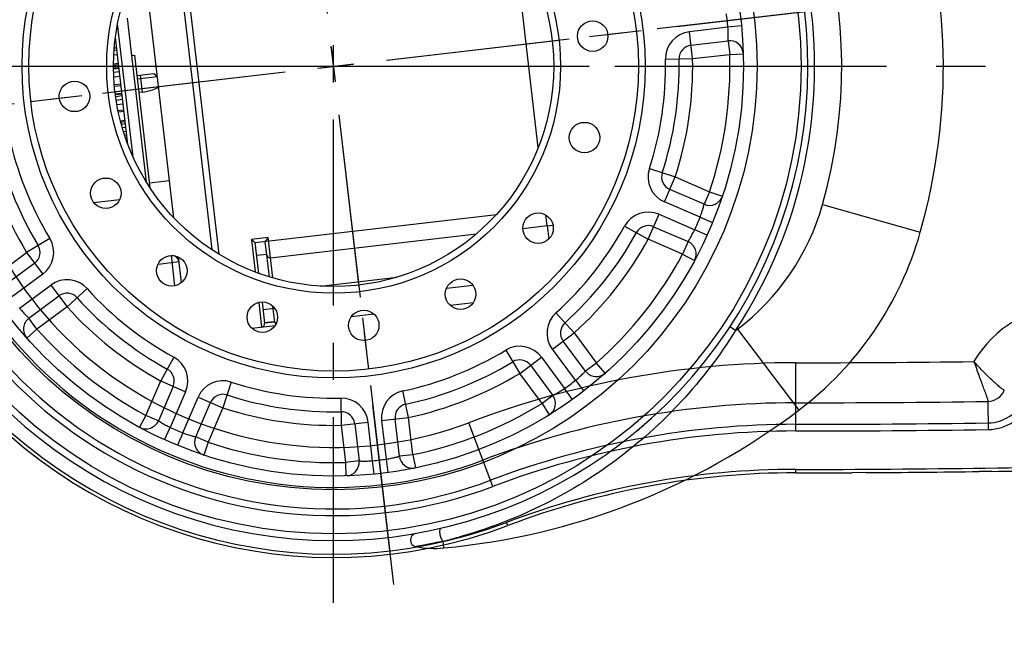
# Model space of a CAD drawing. Header units: millimetres. Extents: x 13799 to 19847, y -398 to 3879.
# Tile 15 of 50: x 15422 to 15568, y 1975 to 2066. Entities that reach past the tile are written whole.
import ezdxf

# ---------------------------------------------------------------- set-up
doc = ezdxf.new("R2010")
doc.units = ezdxf.units.MM
doc.linetypes.add('CENTER', pattern=[0.6, 0.375, -0.075, 0.075, -0.075])
doc.layers.add('dim', color=84, linetype='Continuous', lineweight=9)
doc.styles.add('TXT08', font='txt.shx', dxfattribs={"width": 0.8, "bigfont": 'chineset.shx'})
doc.dimstyles.new('YanXiu', dxfattribs={"dimtxt": 2.5, "dimasz": 2.2, "dimexe": 0.66, "dimexo": 0.66, "dimgap": 0.66, "dimtad": 0, "dimdsep": 46, "dimtxsty": 'TXT08', "dimcen": 0, "dimclrd": 3, "dimclre": 3, "dimclrt": 90, "dimazin": 2, "dimtfac": 1, "dimtofl": 0, "dimtmove": 0, "dimatfit": 3, "dimfxl": 1, "dimtfill": 1, "dimlwd": 5, "dimlwe": 5, "dimarcsym": 0})

# ---------------------------------------------------------------- blocks, each defined once
blk = doc.blocks.new('*D3')
at = {"layer": 'Defpoints', "color": 0, "transparency": 16777216}
for p in [(15500.13, 2569.51), (14839.49, 2059.51), (15037.24, 2059.51)]:
    blk.add_point(p, dxfattribs=at)
at = {"layer": 'dim', "color": 3, "lineweight": 5, "transparency": 16777216}
for p, q in [((15490.14, 2569.51), (14829.49, 2569.51)), ((14839.49, 2529.51), (14839.49, 2368.81)), ((14839.49, 2099.51), (14839.49, 2260.21)), ((15027.25, 2059.51), (14829.49, 2059.51))]:
    blk.add_line(p, q, dxfattribs=at)
at = {"layer": 'dim', "color": 3, "transparency": 16777216}
for points in [[(14832.82, 2529.51), (14846.15, 2529.51), (14839.49, 2569.51)], [(14832.82, 2099.51), (14846.15, 2099.51), (14839.49, 2059.51)]]:
    blk.add_solid(points, dxfattribs=at)
at = {"layer": 'dim', "color": 90, "transparency": 16777216, "insert": (14839.49, 2314.51), "char_height": 50, "attachment_point": 5, "rotation": 90, "style": 'TXT08', "bg_fill": 3, "box_fill_scale": 1.1, "bg_fill_color": 256, "bg_fill_true_color": 13158600, "bg_fill_transparency": 0}
blk.add_mtext('510', dxfattribs=at)
blk = doc.blocks.new('*D7')
at = {"layer": 'Defpoints', "color": 0, "transparency": 16777216}
for p in [(15928.63, 2952.4), (14148.64, 1396.61), (15530.26, 1396.61)]:
    blk.add_point(p, dxfattribs=at)
at = {"layer": 'dim', "color": 3, "lineweight": 5, "transparency": 16777216}
for p, q in [((15918.64, 2952.4), (14138.64, 2952.4)), ((14148.64, 2912.4), (14148.64, 2251.44)), ((14148.64, 1436.61), (14148.64, 2097.56)), ((15520.27, 1396.61), (14138.64, 1396.61))]:
    blk.add_line(p, q, dxfattribs=at)
at = {"layer": 'dim', "color": 3, "transparency": 16777216}
for points in [[(14141.97, 2912.4), (14155.31, 2912.4), (14148.64, 2952.4)], [(14141.97, 1436.61), (14155.31, 1436.61), (14148.64, 1396.61)]]:
    blk.add_solid(points, dxfattribs=at)
at = {"layer": 'dim', "color": 90, "transparency": 16777216, "insert": (14148.64, 2174.5), "char_height": 50, "attachment_point": 5, "rotation": 90, "style": 'TXT08', "bg_fill": 3, "box_fill_scale": 1.1, "bg_fill_color": 256, "bg_fill_true_color": 13158600, "bg_fill_transparency": 0}
blk.add_mtext('{\\Ftxt,chineset|c134;1556}', dxfattribs=at)
blk = doc.blocks.new('*D8')
at = {"layer": 'Defpoints', "color": 0, "transparency": 16777216}
for p in [(15035.74, 2059.51), (16028.63, 1699.51), (16028.63, 1219.02)]:
    blk.add_point(p, dxfattribs=at)
at = {"layer": 'dim', "color": 3, "lineweight": 5, "transparency": 16777216}
for p, q in [((15035.74, 2049.51), (15035.74, 1209.03)), ((16028.63, 1689.51), (16028.63, 1209.03)), ((15075.74, 1219.02), (15468.85, 1219.02)), ((15988.63, 1219.02), (15595.53, 1219.02))]:
    blk.add_line(p, q, dxfattribs=at)
at = {"layer": 'dim', "color": 3, "transparency": 16777216}
for points in [[(15075.74, 1225.69), (15075.74, 1212.36), (15035.74, 1219.02)], [(15988.63, 1225.69), (15988.63, 1212.36), (16028.63, 1219.02)]]:
    blk.add_solid(points, dxfattribs=at)
at = {"layer": 'dim', "color": 90, "transparency": 16777216, "insert": (15532.19, 1219.02), "char_height": 50, "attachment_point": 5, "style": 'TXT08', "bg_fill": 3, "box_fill_scale": 1.1, "bg_fill_color": 256, "bg_fill_true_color": 13158600, "bg_fill_transparency": 0}
blk.add_mtext('{\\Ftxt,chineset|c134;993}', dxfattribs=at)
blk = doc.blocks.new('0210')
at = {"color": 1, "linetype": 'CENTER', "ltscale": 71.12}
for p, q in [((0, -77), (0, 77)), ((-77, 0), (77, 0))]:
    blk.add_line(p, q, dxfattribs=at)
at = {"color": 7, "linetype": 'Continuous'}
for p, q in [((-21, 24.8), (-21, -24.8)), ((-20, -25.6), (-20, 23)), ((-26, -19.49), (-26, 19.49)), ((28.6, -15.41), (28.6, 13)), ((-29.4, -13.82), (-29.4, 10.59)), ((-30.95, -9.89), (-30.95, 9.89)), ((-31.5, 7.37), (-31.65, 7.37)), ((-31.5, -7.96), (-31.5, 7.96)), ((-31.5, 6.05), (-31.92, 6.05)), ((-31.5, 6.36), (-31.86, 6.36)), ((-31.84, 6.43), (-31.5, 6.43)), ((-31.5, 5.36), (-32.05, 5.36)), ((-29.4, 5), (-29, 5)), ((-29, 5), (-29, -14.67)), ((-31.5, 3.31), (-32.32, 3.31)), ((-32.3, 3.5), (-31.5, 3.5)), ((-31.5, 3.87), (-32.27, 3.87)), ((-31.5, 4.07), (-32.24, 4.07)), ((-31.5, 2.14), (-32.42, 2.14)), ((-31.5, 2.86), (-32.36, 2.86)), ((-29, 2), (-26.5, 2)), ((-29, 1.5), (-26, 1.5)), ((-28.5, 2), (-28.5, -0.54)), ((-26.5, 2), (-26, 1.5)), ((-31.5, 0.78), (-32.48, 0.78)), ((-31.5, 1), (-32.47, 1)), ((-31.5, -0.39), (-32.49, -0.39)), ((-32.49, -0.41), (-31.5, -0.41)), ((-31.5, -0.74), (-32.48, -0.74)), ((-31.5, -1.29), (-32.46, -1.29)), ((-28.5, -0.54), (-29, -0.54)), ((58.49, -1), (52.76, -1)), ((52.76, -5), (52.76, -1)), ((60.49, -1.03), (58.49, -1)), ((-31.5, -1.97), (-32.44, -1.97)), ((-31.5, -2.85), (-32.36, -2.85)), ((-31.5, -3.07), (-32.34, -3.07)), ((52.76, -3), (58.29, -3)), ((58.29, -3), (58.29, -5)), ((-31.5, -4.41), (-32.19, -4.41)), ((-31.5, -4.59), (-32.16, -4.59)), ((-31.5, -4.91), (-32.11, -4.91)), ((-31.5, -5.41), (-32.04, -5.41)), ((48.78, -4.62), (52.76, -5)), ((52.76, -5), (58.29, -5)), ((58.29, -5), (60.27, -5.17)), ((60.27, -5.17), (60.27, -5.17)), ((-31.5, -6.01), (-31.93, -6.01)), ((-31.5, -6.58), (-31.81, -6.58)), ((-31.5, -7.11), (-31.7, -7.11)), ((-31.5, -7.31), (-31.66, -7.31)), ((-26, -14), (-29, -14)), ((-37.51, -15.87), (-33.63, -15.87)), ((-44.56, -20.39), (-48.19, -22.05)), ((44.56, -20.39), (48.19, -22.05)), ((-52.98, -24.81), (-48.19, -22.05)), ((-48.19, -22.05), (-46.19, -25.52)), ((46.19, -25.52), (48.19, -22.05)), ((48.19, -22.05), (52.98, -24.81)), ((-47.19, -23.78), (-51.98, -26.54)), ((-12.5, -24), (-15, -24)), ((-15, -24), (-15, -28.82)), ((-14.5, -24.5), (21.34, -24.5)), ((-14.5, -29.08), (-14.5, -24.5)), ((-13, -29.78), (-13, -24.5)), ((-12.5, -29.99), (-12.5, -24)), ((51.98, -26.54), (47.19, -23.78)), ((-46.19, -25.52), (-51.16, -28.38)), ((-29.11, -26), (-26, -26)), ((-27, -29.46), (-27, -25)), ((-26, -29.11), (-26, -25.34)), ((28.6, -27), (28.6, -25.45)), ((51.16, -28.38), (46.19, -25.52)), ((52.98, -24.81), (51.98, -26.54)), ((52.98, -24.81), (54.79, -25.66)), ((-50.16, -30.11), (-45.19, -27.25)), ((-45.19, -27.25), (-43.19, -30.71)), ((-14.5, -26.4), (-13, -26.4)), ((-12.5, -27), (18.08, -27)), ((24.97, -27), (28.6, -27)), ((28.6, -27.02), (29.47, -27.02)), ((28.6, -27.02), (28.6, -29)), ((43.19, -30.71), (45.19, -27.25)), ((45.19, -27.25), (50.16, -30.11)), ((-48.98, -31.74), (-44.19, -28.98)), ((-43.19, -30.71), (-39.93, -28.39)), ((39.93, -28.39), (43.19, -30.71)), ((44.19, -28.98), (48.98, -31.74)), ((51.16, -28.38), (52.9, -29.35)), ((69.33, -28.61), (83.2, -34.33)), ((51.87, -31.14), (50.16, -30.11)), ((-47.98, -33.47), (-48.98, -31.74)), ((-43.19, -30.71), (-47.98, -33.47)), ((47.98, -33.47), (43.19, -30.71)), ((48.98, -31.74), (47.98, -33.47)), ((-15, -33.34), (-15, -37)), ((-14.5, -33.34), (-14.5, -36.5)), ((-5.67, -32), (5.67, -32)), ((-47.98, -33.47), (-49.62, -34.62)), ((-12.76, -34.5), (-14.5, -34.5)), ((-13, -36.5), (-13, -34.14)), ((16.71, -34.5), (12.76, -34.5)), ((47.98, -33.47), (49.61, -34.61)), ((49.61, -34.61), (49.62, -34.62)), ((-16.47, -37), (-13, -37)), ((-14.5, -36.4), (-13, -36.4)), ((-13, -36.5), (-14.5, -36.5)), ((-1.67, -37), (1.67, -37)), ((13, -37), (16.47, -37)), ((-28.39, -39.93), (-30.71, -43.19)), ((28.39, -39.93), (30.71, -43.19)), ((-33.47, -47.98), (-30.71, -43.19)), ((-30.71, -43.19), (-27.25, -45.19)), ((27.25, -45.19), (30.71, -43.19)), ((30.71, -43.19), (33.47, -47.98)), ((-28.98, -44.19), (-31.74, -48.98)), ((-20.39, -44.56), (-22.05, -48.19)), ((20.39, -44.56), (22.05, -48.19)), ((31.74, -48.98), (28.98, -44.19)), ((54.42, -45.6), (53.65, -44.96)), ((-27.25, -45.19), (-30.11, -50.16)), ((-28.38, -51.16), (-25.52, -46.19)), ((-25.52, -46.19), (-22.05, -48.19)), ((22.05, -48.19), (25.52, -46.19)), ((25.52, -46.19), (28.38, -51.16)), ((30.11, -50.16), (27.25, -45.19)), ((54.74, -45.41), (62.35, -58.34)), ((-26.54, -51.98), (-23.78, -47.19)), ((23.78, -47.19), (26.54, -51.98)), ((-33.47, -47.98), (-34.61, -49.61)), ((-31.74, -48.98), (-33.47, -47.98)), ((-22.05, -48.19), (-24.81, -52.98)), ((-4.62, -48.78), (-5, -52.76)), ((5, -52.76), (4.62, -48.78)), ((24.81, -52.98), (22.05, -48.19)), ((33.47, -47.98), (31.74, -48.98)), ((34.61, -49.61), (33.47, -47.98)), ((-34.61, -49.61), (-34.62, -49.62)), ((-31.14, -51.87), (-30.11, -50.16)), ((30.11, -50.16), (31.14, -51.87)), ((34.62, -49.62), (34.61, -49.61)), ((-28.38, -51.16), (-29.35, -52.9)), ((-24.81, -52.98), (-26.54, -51.98)), ((26.54, -51.98), (24.81, -52.98)), ((29.35, -52.9), (28.38, -51.16)), ((-24.81, -52.98), (-25.66, -54.79)), ((-5, -52.76), (-1, -52.76)), ((-5, -52.76), (-5, -58.29)), ((-3, -52.76), (-3, -58.29)), ((-1, -58.49), (-1, -52.76)), ((1, -52.76), (5, -52.76)), ((1, -52.76), (1, -58.49)), ((3, -58.29), (3, -52.76)), ((5, -58.29), (5, -52.76)), ((24.81, -52.98), (25.66, -54.79)), ((39.13, -58.04), (39.24, -57.97)), ((-5, -58.29), (-5.17, -60.27)), ((-3, -58.29), (-5, -58.29)), ((-1.03, -60.49), (-1, -58.49)), ((1, -58.49), (1.03, -60.49)), ((5, -58.29), (3, -58.29)), ((5, -58.29), (5.17, -60.27)), ((7.94, -72.49), (7.96, -71.48))]:
    blk.add_line(p, q, dxfattribs=at)
blk.add_lwpolyline([(38.07, -58.74), (38.19, -58.67), (38.39, -58.54), (38.61, -58.39), (38.86, -58.22), (39.13, -58.04)], dxfattribs=at)
for centre, radius in [((0, 0), 69), ((0, 0), 62.5), ((0, 0), 60.5), ((0, 0), 46), ((0, 0), 45), ((0, 0), 33.5), ((0, 0), 32.5), ((-38.5, 0), 2.25), ((38.5, 0), 2.25), ((-35.57, -14.73), 2.25), ((35.57, -14.73), 2.25), ((-27.22, -27.22), 2.25), ((27.22, -27.22), 2.25), ((-14.73, -35.57), 2.25), ((14.73, -35.57), 2.25), ((0, -38.5), 2.25)]:
    blk.add_circle(centre, radius, dxfattribs=at)
for centre, radius, start, end in [((0, 0), 90, 337.5768, 45), ((0, 0), 70, 180.2581, 47.3485), ((0, 0), 71, 320.0368, 44.767), ((0, 0), 75, 337.5768, 41.8103), ((0, 0), 58.5, 359.0205, 0.9795), ((52.76, -5), 4, 90, 174.5867), ((52.76, -5), 2, 90, 174.5867), ((58.29, -5), 2, 0, 90), ((0, 0), 53, 185.4133, 204.5867), ((0, 0), 51, 185.4133, 204.5867), ((0, 0), 49, 185.4133, 204.5867), ((0, 0), 49, 335.4133, 354.5867), ((0, 0), 51, 335.4133, 354.5867), ((0, 0), 53, 335.4133, 354.5867), ((0, 0), 58.5, 334.9031, 355.0969), ((-48.19, -22.05), 2, 300, 24.5867), ((-48.19, -22.05), 4, 300, 24.5867), ((48.19, -22.05), 4, 155.4133, 240), ((48.19, -22.05), 2, 155.4133, 240), ((-27, -26), 1, 0, 90), ((52.98, -24.81), 2, 240, 334.9031), ((-43.19, -30.71), 4, 35.4133, 120), ((-12.5, -26.5), 0.5, 180, 270), ((43.19, -30.71), 4, 60, 144.5867), ((-43.19, -30.71), 2, 35.4133, 120), ((0, 0), 49, 215.4133, 234.5867), ((0, 0), 49, 305.4133, 324.5867), ((43.19, -30.71), 2, 60, 144.5867), ((0, 0), 58.5, 329.0205, 330.9795), ((36.98, -15.26), 35, 300.5017, 337.5768), ((0, 0), 51, 215.4133, 234.5867), ((0, 0), 51, 305.4133, 324.5867), ((-47.98, -33.47), 2, 120, 214.9031), ((0, 0), 53, 215.4133, 234.5867), ((0, 0), 53, 305.4133, 324.5867), ((47.98, -33.47), 2, 325.0969, 60), ((0, 0), 58.5, 214.9031, 235.0969), ((0, 0), 58.5, 304.9031, 325.0969), ((36.98, -15.26), 50, 300.5017, 337.5768), ((-15, -36.5), 0.5, 270, 0), ((-12.5, -36.5), 0.5, 180, 221.6091), ((-30.71, -43.19), 4, 330, 54.5867), ((30.71, -43.19), 4, 125.4133, 210), ((-30.71, -43.19), 2, 330, 54.5867), ((30.71, -43.19), 2, 125.4133, 210), ((-22.05, -48.19), 4, 65.4133, 150), ((0, 0), 49, 245.4133, 264.5867), ((0, 0), 49, 275.4133, 294.5867), ((22.05, -48.19), 4, 30, 114.5867), ((-22.05, -48.19), 2, 65.4133, 150), ((0, 0), 51, 245.4133, 264.5867), ((0, 0), 51, 275.4133, 294.5867), ((22.05, -48.19), 2, 30, 114.5867), ((10.33, 29.97), 87.49, 300.2573, 300.5017), ((-33.47, -47.98), 2, 235.0969, 330), ((0, 0), 53, 245.4133, 264.5867), ((-5, -52.76), 4, 0, 84.5867), ((5, -52.76), 4, 95.4133, 180), ((0, 0), 53, 275.4133, 294.5867), ((33.47, -47.98), 2, 210, 304.9031), ((0, 0), 58.5, 239.0205, 240.9795), ((-5, -52.76), 2, 0, 84.5867), ((5, -52.76), 2, 95.4133, 180), ((0, 0), 58.5, 299.0205, 300.9795), ((-24.81, -52.98), 2, 150, 244.9031), ((24.81, -52.98), 2, 295.0969, 30), ((0, 0), 58.5, 244.9031, 265.0969), ((0, 0), 58.5, 274.9031, 295.0969), ((-5, -58.29), 2, 270, 0), ((0, 0), 58.5, 269.0205, 270.9795), ((5, -58.29), 2, 180, 270), ((10.33, 29.97), 102.49, 268.662, 300.5017), ((4.17, -70.88), 1, 93.3645, 252.8762), ((-0.54, -1.54), 70.46, 276.9307, 278.8761), ((8.29, -57.5), 15, 252.8762, 268.662)]:
    blk.add_arc(centre, radius, start, end, dxfattribs=at)
for points, knots in [([(32.16, 66.04), (29.27, 67.12), (23.34, 68.96), (14.23, 70.8), (4.97, 71.74), (-4.33, 71.78), (-13.58, 70.9), (-22.71, 69.12), (-31.61, 66.43), (-40.16, 62.76), (-48.15, 58.01), (-54.14, 53.06), (-58.27, 48.44), (-61.02, 44.7), (-63.44, 40.73), (-65.52, 36.59), (-67.27, 32.29), (-68.66, 27.86), (-69.69, 23.33), (-70.36, 18.73), (-70.67, 14.1), (-70.67, 9.47), (-70.43, 4.87), (-70.19, 1.82), (-70.09, 0.31)], [0, 0, 0, 0, 0.062574, 0.125162, 0.187749, 0.250337, 0.312925, 0.375513, 0.438091, 0.50061, 0.563052, 0.625513, 0.656809, 0.688097, 0.719364, 0.750612, 0.781854, 0.813104, 0.844374, 0.875665, 0.906962, 0.938213, 0.969312, 1, 1, 1, 1]), ([(30, 63.08), (27.36, 64.36), (21.92, 66.58), (10.58, 69.58), (-4.18, 70.58), (-18.72, 67.82), (-29.62, 63.47), (-37.32, 59.18), (-44.41, 53.95), (-50.8, 47.88), (-56.44, 41.11), (-61.23, 33.72), (-65.06, 25.78), (-67.88, 17.43), (-69.61, 8.79), (-70, 2.93), (-70, 0)], [0, 0, 0, 0, 0.062533, 0.125065, 0.249881, 0.374696, 0.437229, 0.499759, 0.562293, 0.624833, 0.687376, 0.749915, 0.812449, 0.874976, 0.937493, 1, 1, 1, 1]), ([(-28.5, -0.54), (-27.98, -0.54), (-27.12, -0.43), (-26.31, -0.16), (-26, -0.05)], [0, 0, 0, 0, 0.612872, 1, 1, 1, 1]), ([(58.29, -3), (58.29, -3), (58.29, -2.99), (58.29, -2.99), (58.29, -2.98), (58.29, -2.95), (58.3, -2.91), (58.31, -2.84), (58.33, -2.76), (58.35, -2.61), (58.38, -2.4), (58.41, -2.1), (58.45, -1.76), (58.47, -1.39), (58.49, -1.13), (58.49, -1)], [0, 0, 0, 0, 0.001238, 0.004927, 0.011034, 0.019523, 0.043519, 0.076699, 0.118879, 0.169779, 0.29428, 0.446367, 0.618495, 0.805891, 1, 1, 1, 1]), ([(-15, -24), (-14.94, -24.06), (-14.78, -24.22), (-14.61, -24.39), (-14.5, -24.5)], [0, 0, 0, 0, 0.333049, 1, 1, 1, 1]), ([(-13, -24.5), (-13, -24.5), (-12.99, -24.49), (-12.98, -24.48), (-12.97, -24.47), (-12.93, -24.44), (-12.89, -24.39), (-12.82, -24.32), (-12.74, -24.25), (-12.64, -24.14), (-12.56, -24.06), (-12.5, -24)], [0, 0, 0, 0, 0.00766, 0.02932, 0.063088, 0.107098, 0.219657, 0.355638, 0.50657, 0.666983, 1, 1, 1, 1]), ([(51.16, -28.38), (51.22, -28.26), (51.33, -28.04), (51.49, -27.7), (51.64, -27.39), (51.75, -27.11), (51.84, -26.91), (51.89, -26.77), (51.92, -26.7), (51.94, -26.63), (51.96, -26.59), (51.97, -26.57), (51.97, -26.56), (51.97, -26.55), (51.98, -26.55), (51.98, -26.54)], [0, 0, 0, 0, 0.193908, 0.380999, 0.553832, 0.705199, 0.830365, 0.880984, 0.92309, 0.956533, 0.980623, 0.989083, 0.99514, 0.998783, 1, 1, 1, 1]), ([(-50.16, -30.11), (-50.09, -30.22), (-49.95, -30.44), (-49.74, -30.74), (-49.54, -31.02), (-49.36, -31.26), (-49.22, -31.44), (-49.13, -31.55), (-49.08, -31.62), (-49.04, -31.67), (-49.01, -31.7), (-48.99, -31.72), (-48.98, -31.73), (-48.98, -31.74), (-48.98, -31.74), (-48.98, -31.74)], [0, 0, 0, 0, 0.193908, 0.380999, 0.553832, 0.705199, 0.830365, 0.880984, 0.92309, 0.956533, 0.980623, 0.989083, 0.99514, 0.998783, 1, 1, 1, 1]), ([(48.98, -31.74), (48.98, -31.74), (48.98, -31.74), (48.98, -31.73), (48.99, -31.72), (49.01, -31.7), (49.04, -31.67), (49.08, -31.62), (49.13, -31.55), (49.22, -31.44), (49.36, -31.26), (49.54, -31.02), (49.74, -30.74), (49.95, -30.44), (50.09, -30.22), (50.16, -30.11)], [0, 0, 0, 0, 0.001238, 0.004927, 0.011034, 0.019523, 0.043519, 0.076699, 0.118879, 0.169779, 0.29428, 0.446367, 0.618495, 0.805891, 1, 1, 1, 1]), ([(54.42, -45.6), (51.68, -49.03), (45.54, -55.37), (34.8, -62.96), (22.95, -68.39), (14.56, -70.49), (10.33, -71.15)], [0, 0, 0, 0, 0.252838, 0.504887, 0.753425, 1, 1, 1, 1]), ([(-31.74, -48.98), (-31.74, -48.98), (-31.74, -48.98), (-31.73, -48.98), (-31.72, -48.99), (-31.7, -49.01), (-31.67, -49.04), (-31.62, -49.08), (-31.55, -49.13), (-31.44, -49.22), (-31.26, -49.36), (-31.02, -49.54), (-30.74, -49.74), (-30.44, -49.95), (-30.22, -50.09), (-30.11, -50.16)], [0, 0, 0, 0, 0.001238, 0.004927, 0.011034, 0.019523, 0.043519, 0.076699, 0.118879, 0.169779, 0.29428, 0.446367, 0.618495, 0.805891, 1, 1, 1, 1]), ([(30.11, -50.16), (30.22, -50.09), (30.44, -49.95), (30.74, -49.74), (31.02, -49.54), (31.26, -49.36), (31.44, -49.22), (31.55, -49.13), (31.62, -49.08), (31.67, -49.04), (31.7, -49.01), (31.72, -48.99), (31.73, -48.98), (31.74, -48.98), (31.74, -48.98), (31.74, -48.98)], [0, 0, 0, 0, 0.193908, 0.380999, 0.553832, 0.705199, 0.830365, 0.880984, 0.92309, 0.956533, 0.980623, 0.989083, 0.99514, 0.998783, 1, 1, 1, 1]), ([(-28.38, -51.16), (-28.26, -51.22), (-28.04, -51.33), (-27.7, -51.49), (-27.39, -51.64), (-27.11, -51.75), (-26.91, -51.84), (-26.77, -51.89), (-26.7, -51.92), (-26.63, -51.94), (-26.59, -51.96), (-26.57, -51.97), (-26.56, -51.97), (-26.55, -51.97), (-26.55, -51.98), (-26.54, -51.98)], [0, 0, 0, 0, 0.193908, 0.380999, 0.553832, 0.705199, 0.830365, 0.880984, 0.92309, 0.956533, 0.980623, 0.989083, 0.99514, 0.998783, 1, 1, 1, 1]), ([(26.54, -51.98), (26.55, -51.98), (26.55, -51.97), (26.56, -51.97), (26.57, -51.97), (26.59, -51.96), (26.63, -51.94), (26.7, -51.92), (26.77, -51.89), (26.91, -51.84), (27.11, -51.75), (27.39, -51.64), (27.7, -51.5), (28.04, -51.33), (28.26, -51.22), (28.38, -51.16)], [0, 0, 0, 0, 0.001238, 0.004927, 0.011034, 0.019523, 0.043519, 0.076699, 0.118879, 0.169779, 0.29428, 0.446367, 0.618495, 0.805891, 1, 1, 1, 1]), ([(-3, -58.29), (-3, -58.29), (-2.99, -58.29), (-2.99, -58.29), (-2.98, -58.29), (-2.95, -58.29), (-2.91, -58.3), (-2.84, -58.31), (-2.76, -58.33), (-2.61, -58.35), (-2.4, -58.38), (-2.1, -58.41), (-1.76, -58.45), (-1.39, -58.47), (-1.13, -58.49), (-1, -58.49)], [0, 0, 0, 0, 0.001238, 0.004927, 0.011034, 0.019523, 0.043519, 0.076699, 0.118879, 0.169779, 0.29428, 0.446367, 0.618495, 0.805891, 1, 1, 1, 1]), ([(1, -58.49), (1.13, -58.49), (1.39, -58.47), (1.76, -58.45), (2.1, -58.41), (2.4, -58.38), (2.61, -58.35), (2.76, -58.33), (2.84, -58.31), (2.91, -58.3), (2.95, -58.29), (2.98, -58.29), (2.99, -58.29), (2.99, -58.29), (3, -58.29), (3, -58.29)], [0, 0, 0, 0, 0.193908, 0.380999, 0.553832, 0.705199, 0.830365, 0.880984, 0.92309, 0.956533, 0.980623, 0.989083, 0.99514, 0.998783, 1, 1, 1, 1]), ([(7.65, -70.55), (7.64, -70.41), (7.63, -70.15), (7.67, -69.86), (7.73, -69.69), (7.78, -69.6), (7.84, -69.56), (7.87, -69.56)], [0, 0, 0, 0, 0.402046, 0.712771, 0.820552, 0.899637, 1, 1, 1, 1]), ([(7.96, -71.48), (7.93, -71.45), (7.86, -71.35), (7.73, -71.05), (7.67, -70.76), (7.65, -70.55)], [0, 0, 0, 0, 0.138418, 0.3507, 1, 1, 1, 1]), ([(7.96, -71.48), (7.69, -71.51), (7.15, -71.57), (6.39, -71.64), (5.69, -71.71), (5.09, -71.75), (4.65, -71.78), (4.36, -71.8), (4.19, -71.81), (4.06, -71.82), (3.97, -71.83), (3.92, -71.83), (3.89, -71.83), (3.88, -71.84), (3.87, -71.83)], [0, 0, 0, 0, 0.20295, 0.391792, 0.563373, 0.711596, 0.833969, 0.883309, 0.924325, 0.956991, 0.980817, 0.989205, 0.995201, 1, 1, 1, 1])]:
    blk.add_open_spline(points, degree=3, knots=knots, dxfattribs=at)

msp = doc.modelspace()

# ---------------------------------------------------------------- linework, layer by layer
at = {"color": 1, "linetype": 'CENTER', "ltscale": 73.152}
for p, q in [((15468.634, 1980.307), (15468.634, 2138.707)), ((15389.434, 2059.507), (15547.834, 2059.507))]:
    msp.add_line(p, q, dxfattribs=at)
at = {"color": 1, "linetype": 'CENTER', "ltscale": 67.056}
for p, q in [((15477.016, 1987.392), (15460.251, 2131.621)), ((15396.519, 2051.125), (15540.748, 2067.889))]:
    msp.add_line(p, q, dxfattribs=at)
at = {"color": 1, "linetype": 'CENTER', "ltscale": 97.536}
msp.add_line((15396.634, 2059.507), (16034.234, 2059.507), dxfattribs=at)
at = {"color": 7, "linetype": 'Continuous'}
for p, q in [((15536.87, 2005.679), (15536.87, 2015.75)), ((15565.217, 2010.048), (15565.278, 2005.887)), ((15492.145, 1997.486), (15488.575, 2006.903)), ((15536.87, 1999.507), (15536.87, 2000.007)), ((15547.228, 1999.537), (15545.172, 1999.527)), ((15547.228, 1999.534), (15545.172, 1999.525)), ((15565.784, 1999.723), (15563.93, 1999.697)), ((15565.784, 1999.721), (15563.93, 1999.694)), ((15494.333, 1991.715), (15494.156, 1992.182))]:
    msp.add_line(p, q, dxfattribs=at)
msp.add_arc((15928.634, 2059.507), 892.892, 19.998743, 209.999928)
for centre, radius, start, end in [((15468.634, 2059.507), 72.5, 69.23864, 290.76136), ((15468.634, 2059.507), 72, 69.23864, 290.76136), ((15468.634, 2059.507), 66.328, 191.11662, 290.76136), ((15468.634, 2059.507), 65.343, 191.11662, 290.76136), ((15468.634, 2059.507), 62.166, 191.11662, 290.76136), ((15468.634, 2059.507), 56.257, 193.206, 290.76136), ((15577.634, 2007.507), 16.743, 32.60329, 149.80167), ((15536.87, 1879.507), 136.243, 90, 110.76136), ((15536.87, 3949.507), 1933.757, 270, 270.779056), ((15565.178, 2012.714), 2.666, 270.83737, 337.31321), ((15565.178, 2012.714), 5.843, 270.83737, 337.31321), ((15536.87, 1879.507), 130.334, 90, 110.76136), ((15536.87, 3949.507), 1939.666, 270, 270.837365), ((15565.178, 2012.714), 6.828, 270.83737, 337.31321), ((15536.87, 1879.507), 127.157, 90, 110.76136), ((15536.87, 3949.507), 1942.843, 270, 270.837365), ((15536.87, 3949.507), 1943.828, 270, 270.837365), ((15536.87, 1879.507), 126.172, 90, 110.76136), ((15536.87, 1879.507), 120.5, 90, 110.76136), ((15536.867, 3952.33), 1952.323, 270.000105, 271.643231), ((15536.89, 3951.19), 1951.683, 270.848289, 271.347671), ((15536.87, 1879.507), 120, 90, 110.76136), ((15536.87, 3951.256), 1951.749, 270.000009, 270.243723), ((15536.86, 3953.11), 1953.603, 270.304072, 270.793926)]:
    msp.add_arc(centre, radius, start, end, dxfattribs=at)
for points, knots in [([(15563.163, 2015.928), (15563.398, 2015.261), (15563.738, 2014.28), (15564.192, 2013.019), (15564.502, 2012.177), (15564.776, 2011.443), (15564.973, 2010.908), (15565.096, 2010.552), (15565.161, 2010.345), (15565.202, 2010.182), (15565.216, 2010.087), (15565.217, 2010.048)], [0, 0, 0, 0, 0.3406457, 0.4996417, 0.6450819, 0.7724084, 0.8769489, 0.919204, 0.9540418, 0.9810319, 1, 1, 1, 1]), ([(15567.638, 2011.685), (15567.602, 2011.701), (15567.519, 2011.746), (15567.309, 2011.886), (15566.974, 2012.152), (15566.493, 2012.563), (15565.919, 2013.085), (15565.275, 2013.699), (15564.332, 2014.642), (15563.627, 2015.398), (15563.163, 2015.928)], [0, 0, 0, 0, 0.0189918, 0.0458389, 0.1222357, 0.2260531, 0.3530373, 0.4986022, 0.6580687, 1, 1, 1, 1])]:
    msp.add_open_spline(points, degree=3, knots=knots, dxfattribs=at)

# ---------------------------------------------------------------- next in the draw order: dimensions: what is measured, and where the dimension line sits
at = {"layer": 'dim'}
dim = msp.add_linear_dim(base=(14839.487, 2059.507), p1=(15500.134, 2569.507), p2=(15037.241, 2059.507), angle=90, dimstyle='YanXiu', override={"dimtxt": 50, "dimasz": 40, "dimexe": 9.995, "dimexo": 9.995, "dimgap": 9.995}, dxfattribs=at)
dim.commit()
dim.dimension.update_dxf_attribs({"geometry": '*D3', "text_midpoint": (14839.487, 2314.507)})

# ---------------------------------------------------------------- next in the draw order: dimensions: what is measured, and where the dimension line sits
dim = msp.add_linear_dim(base=(14148.639, 1396.609), p1=(15928.634, 2952.399), p2=(15530.262, 1396.609), angle=90, text='{\\Ftxt,chineset|c134;1556}', dimstyle='YanXiu', override={"dimtxt": 50, "dimasz": 40, "dimexe": 9.995, "dimexo": 9.995, "dimgap": 9.995}, dxfattribs=at)
dim.commit()
dim.dimension.update_dxf_attribs({"geometry": '*D7', "text_midpoint": (14148.639, 2174.504)})

# ---------------------------------------------------------------- next in the draw order: dimensions: what is measured, and where the dimension line sits
dim = msp.add_linear_dim(base=(16028.634, 1219.025), p1=(15035.741, 2059.507), p2=(16028.634, 1699.507), text='{\\Ftxt,chineset|c134;993}', dimstyle='YanXiu', override={"dimtxt": 50, "dimasz": 40, "dimexe": 9.995, "dimexo": 9.995, "dimgap": 9.995}, dxfattribs=at)
dim.commit()
dim.dimension.update_dxf_attribs({"geometry": '*D8', "text_midpoint": (15532.187, 1219.025)})

# ---------------------------------------------------------------- next in the draw order: linework, layer by layer
msp.add_line((15035.736, 2059.526), (15468.634, 2059.507))

# ---------------------------------------------------------------- next in the draw order: block references
at = {"rotation": 6.630000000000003}
msp.add_blockref('0210', (15468.634, 2059.507), dxfattribs=at)

doc.saveas('drawing.dxf')
